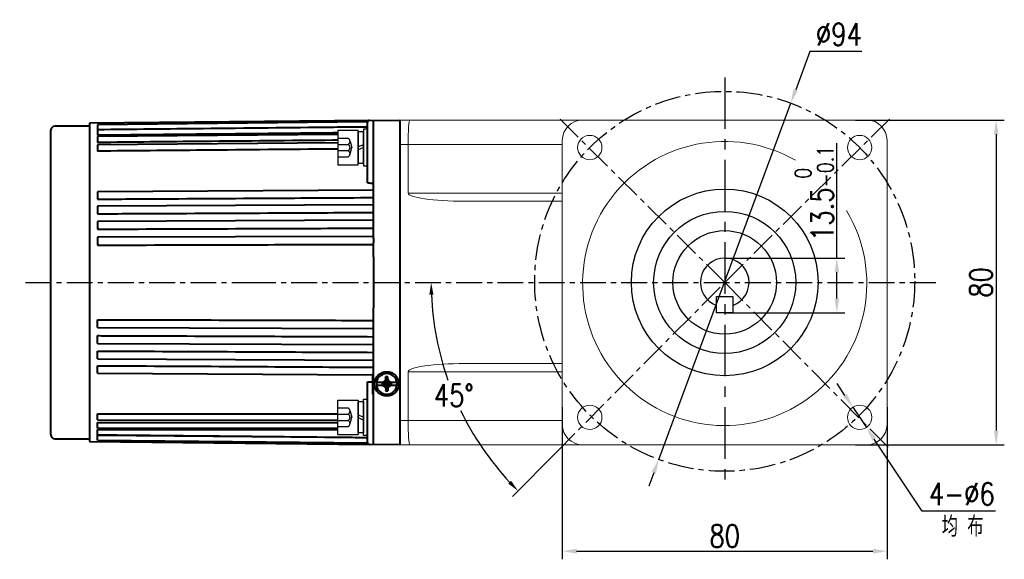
# Model space of a CAD drawing. Header units: inches. Extents: x -753 to 5070, y -3075 to 1581.
# Tile 50 of 178: x 988 to 1230, y 876 to 1008. Entities that reach past the tile are written whole.
import ezdxf

# ---------------------------------------------------------------- set-up
doc = ezdxf.new("R2010")
doc.units = ezdxf.units.IN
doc.header["$LTSCALE"] = 10
doc.header["$MEASUREMENT"] = 0
doc.linetypes.add('CENTER', pattern=[10.16, 6.35, -1.27, 1.27, -1.27])
doc.linetypes.add('HIDDEN', pattern=[1.905, 1.27, -0.635])
for name, color, linetype in [('1轮廓实线层', 7, 'Continuous'), ('3中心线层', 1, 'CENTER'), ('4虚线层', 6, 'HIDDEN'), ('6文字层', 3, 'Continuous'), ('7标注层', 4, 'Continuous')]:
    doc.layers.add(name, color=color, linetype=linetype)
doc.layers.add('图层2', color=4, linetype='Continuous', lineweight=40)
doc.styles.add('PC_TEXTSTYLE', font='isocp.shx', dxfattribs={"width": 0.8, "bigfont": 'HZFS.SHX'})
doc.styles.add('TH_GBDIM', font='romans.shx', dxfattribs={"width": 0.8, "bigfont": 'gbcbig.shx'})
doc.dimstyles.new('TH_GBDIM', dxfattribs={"dimtxt": 3.5, "dimasz": 2.5, "dimexe": 2, "dimexo": 0, "dimgap": 1, "dimtad": 1, "dimdec": 4, "dimdsep": 46, "dimtxsty": 'TH_GBDIM', "dimcen": 0.09, "dimclrd": 4, "dimclre": 4, "dimclrt": 3, "dimadec": 0, "dimazin": 0, "dimtfac": 1, "dimtdec": 4, "dimtmove": 0, "dimatfit": 3, "dimfxl": 1, "dimtzin": 0, "dimarcsym": 0})
doc.dimstyles.new('角度标注', dxfattribs={"dimtxt": 3.5, "dimasz": 3, "dimexe": 2, "dimexo": 0, "dimgap": 1, "dimtad": 1, "dimtih": 1, "dimtoh": 1, "dimdsep": 46, "dimtxsty": 'PC_TEXTSTYLE', "dimsah": 1, "dimcen": 0.09, "dimclrd": 4, "dimclrt": 3, "dimadec": 0, "dimazin": 0, "dimtfac": 0.7, "dimtmove": 0, "dimatfit": 0, "dimfxl": 1, "dimtzin": 0, "dimarcsym": 0})

# ---------------------------------------------------------------- blocks, each defined once
blk = doc.blocks.new('*D133')
at = {"layer": '7标注层', "color": 4, "lineweight": -2, "transparency": 16777216}
for p, q in [((1193.48, 983.73), (1230.16, 983.73)), ((1228.16, 980.23), (1228.16, 907.23)), ((1193.48, 903.73), (1230.16, 903.73))]:
    blk.add_line(p, q, dxfattribs=at)
at = {"layer": '7标注层', "color": 4, "transparency": 16777216}
for points in [[(1227.58, 980.23), (1228.75, 980.23), (1228.16, 983.73)], [(1227.58, 907.23), (1228.75, 907.23), (1228.16, 903.73)]]:
    blk.add_solid(points, dxfattribs=at)
at = {"layer": 'Defpoints', "color": 0, "transparency": 16777216}
for p in [(1193.48, 983.73), (1193.48, 903.73), (1228.16, 903.73)]:
    blk.add_point(p, dxfattribs=at)
at = {"layer": '7标注层', "color": 3, "transparency": 16777216, "insert": (1224.41, 943.73), "char_height": 5.5, "attachment_point": 5, "rotation": 90, "style": 'TH_GBDIM'}
blk.add_mtext('{80}{}{}', dxfattribs=at)
blk = doc.blocks.new('*D134')
at = {"layer": '7标注层', "color": 4, "lineweight": -2, "transparency": 16777216}
for p, q in [((1121.28, 913.01), (1121.28, 875.51)), ((1201.28, 913.01), (1201.28, 875.51)), ((1124.78, 877.51), (1197.78, 877.51))]:
    blk.add_line(p, q, dxfattribs=at)
at = {"layer": '7标注层', "color": 4, "transparency": 16777216}
for points in [[(1124.78, 878.09), (1124.78, 876.92), (1121.28, 877.51)], [(1197.78, 878.09), (1197.78, 876.92), (1201.28, 877.51)]]:
    blk.add_solid(points, dxfattribs=at)
at = {"layer": 'Defpoints', "color": 0, "transparency": 16777216}
for p in [(1121.28, 913.01), (1201.28, 913.01), (1201.28, 877.51)]:
    blk.add_point(p, dxfattribs=at)
at = {"layer": '7标注层', "color": 3, "transparency": 16777216, "insert": (1161.28, 881.26), "char_height": 5.5, "attachment_point": 5, "style": 'TH_GBDIM'}
blk.add_mtext('{80}{}{}', dxfattribs=at)
blk = doc.blocks.new('*D135')
at = {"layer": '7标注层', "color": 4, "lineweight": -2, "transparency": 16777216}
for p, q in [((1190.91, 915.9), (1188.97, 918.82)), ((1192.85, 912.99), (1196.18, 908)), ((1209.92, 887.37), (1198.12, 905.08)), ((1227.97, 887.37), (1209.92, 887.37))]:
    blk.add_line(p, q, dxfattribs=at)
at = {"layer": '7标注层', "color": 4, "transparency": 16777216}
for points in [[(1191.4, 916.23), (1190.43, 915.58), (1192.85, 912.99)], [(1198.61, 905.41), (1197.64, 904.76), (1196.18, 908)]]:
    blk.add_solid(points, dxfattribs=at)
at = {"layer": 'Defpoints', "color": 0, "transparency": 16777216}
for p in [(1192.85, 912.99), (1196.18, 908)]:
    blk.add_point(p, dxfattribs=at)
at = {"layer": '7标注层', "color": 3, "transparency": 16777216, "insert": (1219.7, 891.62), "char_height": 5.5, "attachment_point": 5, "style": 'TH_GBDIM'}
blk.add_mtext('{4-∅6}', dxfattribs=at)
blk = doc.blocks.new('*D141')
at = {"layer": '7标注层', "color": 0, "lineweight": -2, "transparency": 16777216}
blk.add_line((1119.92, 901.99), (1108.97, 890.94), dxfattribs=at)
at = {"layer": '7标注层', "color": 4, "lineweight": -2, "transparency": 16777216}
for start, end in [(182.3771, 199.444), (205.8871, 222.8784)]:
    blk.add_arc((1161.28, 943.73), 72.31, start, end, dxfattribs=at)
at = {"layer": '7标注层', "color": 4, "transparency": 16777216}
for points in [[(1088.53, 940.72), (1089.53, 940.74), (1088.97, 943.73)], [(1108.65, 894.87), (1107.93, 894.17), (1110.38, 892.37)]]:
    blk.add_solid(points, dxfattribs=at)
at = {"layer": 'Defpoints', "color": 0, "transparency": 16777216}
for p in [(987.61, 943.73), (1161.28, 943.73), (1214.04, 943.73), (1091.46, 924.91), (1119.92, 901.99)]:
    blk.add_point(p, dxfattribs=at)
at = {"layer": '7标注层', "color": 3, "transparency": 16777216, "insert": (1094.54, 915.9), "char_height": 5.5, "attachment_point": 5, "style": 'TH_GBDIM'}
blk.add_mtext('45°', dxfattribs=at)
blk = doc.blocks.new('GB93_5_0.65_R')
at = {"layer": '1轮廓实线层'}
for p, q in [((3.85, 1.3), (-3.85, 1.3)), ((-3.85, 1.3), (-3.85, 0)), ((-3.85, 0), (3.85, 0)), ((0, 0), (-0.56, 1.3)), ((0.7, 0), (0.14, 1.3)), ((3.85, 0), (3.85, 1.3))]:
    blk.add_line(p, q, dxfattribs=at)
blk = doc.blocks.new('*D224')
at = {"layer": '7标注层', "color": 4, "lineweight": -2, "transparency": 16777216}
for p, q in [((1182.26, 1000.6), (1178.77, 991.17)), ((1195.08, 1000.6), (1182.26, 1000.6)), ((1145.02, 900.11), (1177.55, 987.89)), ((1143.8, 896.82), (1142.58, 893.54))]:
    blk.add_line(p, q, dxfattribs=at)
at = {"layer": '7标注层', "color": 4, "transparency": 16777216}
for points in [[(1178.22, 991.37), (1179.31, 990.97), (1177.55, 987.89)], [(1143.25, 897.03), (1144.35, 896.62), (1145.02, 900.11)]]:
    blk.add_solid(points, dxfattribs=at)
at = {"layer": 'Defpoints', "color": 0, "transparency": 16777216}
for p in [(1177.55, 987.89), (1145.02, 900.11)]:
    blk.add_point(p, dxfattribs=at)
at = {"layer": '7标注层', "color": 3, "transparency": 16777216, "insert": (1189.42, 1004.85), "char_height": 5.5, "attachment_point": 5, "style": 'TH_GBDIM'}
blk.add_mtext('∅94', dxfattribs=at)
blk = doc.blocks.new('*D472')
at = {"layer": '7标注层', "color": 4, "lineweight": -2, "transparency": 16777216}
for p, q in [((1188.91, 949.73), (1188.91, 978.06)), ((1161.28, 949.73), (1190.91, 949.73)), ((1188.91, 939.73), (1188.91, 946.23)), ((1161.28, 936.23), (1190.91, 936.23))]:
    blk.add_line(p, q, dxfattribs=at)
at = {"layer": '7标注层', "color": 4, "transparency": 16777216}
for points in [[(1188.33, 946.23), (1189.49, 946.23), (1188.91, 949.73)], [(1188.33, 939.73), (1189.49, 939.73), (1188.91, 936.23)]]:
    blk.add_solid(points, dxfattribs=at)
at = {"layer": 'Defpoints', "color": 0, "transparency": 16777216}
for p in [(1161.28, 949.73), (1188.91, 949.73), (1161.28, 936.23)]:
    blk.add_point(p, dxfattribs=at)
at = {"layer": '7标注层', "color": 3, "transparency": 16777216, "insert": (1183.33, 965.65), "char_height": 5.5, "attachment_point": 5, "rotation": 90, "style": 'TH_GBDIM'}
blk.add_mtext('13.5{\\H0.7143x;\\S 0^ -0.1;}', dxfattribs=at)

msp = doc.modelspace()

# ---------------------------------------------------------------- linework, layer by layer
at = {"layer": '1轮廓实线层', "color": 7, "linetype": 'Continuous', "lineweight": 15}
for p, q in [((1081.283, 983.726), (1083.715, 983.726)), ((1083.715, 983.726), (1126.283, 983.726)), ((1196.283, 983.726), (1126.283, 983.726)), ((1083.283, 977.726), (1081.283, 977.726)), ((1121.283, 977.726), (1083.283, 977.726)), ((1083.283, 965.726), (1083.283, 977.726)), ((1121.283, 978.726), (1121.283, 908.726)), ((1201.283, 908.726), (1201.283, 978.726)), ((1083.283, 965.726), (1121.283, 965.726)), ((1121.283, 963.726), (1097.245, 963.726)), ((1083.283, 921.726), (1083.283, 909.726)), ((1121.283, 921.726), (1083.283, 921.726)), ((1097.245, 923.726), (1121.283, 923.726)), ((1081.283, 909.726), (1083.283, 909.726)), ((1083.283, 909.726), (1121.283, 909.726)), ((1083.715, 903.726), (1081.283, 903.726)), ((1126.283, 903.726), (1083.715, 903.726)), ((1126.283, 903.726), (1196.283, 903.726))]:
    msp.add_line(p, q, dxfattribs=at)
at = {"layer": '1轮廓实线层'}
for p, q in [((1065.983, 981.206), (1070.983, 981.206)), ((1065.983, 981.206), (1065.983, 972.706)), ((1070.983, 972.706), (1070.983, 981.206)), ((1073.283, 981.456), (1072.283, 981.456)), ((1072.283, 981.456), (1072.283, 979.606)), ((1072.283, 979.606), (1072.283, 974.306)), ((1073.283, 974.306), (1073.283, 979.606)), ((1065.983, 972.706), (1070.983, 972.706)), ((1072.283, 974.306), (1072.283, 972.456)), ((1073.283, 972.456), (1073.283, 974.306)), ((1072.283, 972.456), (1073.283, 972.456)), ((1159.283, 936.226), (1159.283, 940.226)), ((1159.283, 940.226), (1161.283, 940.226)), ((1161.283, 940.226), (1163.283, 940.226)), ((1163.283, 940.226), (1163.283, 936.226)), ((1163.283, 936.226), (1159.283, 936.226)), ((1065.983, 906.246), (1065.983, 914.746)), ((1065.983, 914.746), (1070.983, 914.746)), ((1070.983, 914.746), (1070.983, 906.246)), ((1072.283, 913.146), (1072.283, 914.996)), ((1072.283, 914.996), (1073.283, 914.996)), ((1073.283, 914.996), (1073.283, 913.146)), ((1072.283, 907.846), (1072.283, 913.146)), ((1073.283, 913.146), (1073.283, 907.846)), ((1072.283, 905.996), (1072.283, 907.846)), ((1065.983, 906.246), (1070.983, 906.246)), ((1073.283, 905.996), (1072.283, 905.996))]:
    msp.add_line(p, q, dxfattribs=at)
at = {"layer": '1轮廓实线层', "color": 7, "linetype": 'Continuous', "lineweight": 15}
for centre in [(1128.049, 976.96), (1194.517, 976.96), (1128.049, 910.492), (1194.517, 910.492)]:
    msp.add_circle(centre, 3, dxfattribs=at)
at = {"layer": '1轮廓实线层'}
for radius in [23, 17.5, 12.75]:
    msp.add_circle((1161.283, 943.726), radius, dxfattribs=at)
at = {"layer": '1轮廓实线层', "color": 7, "linetype": 'Continuous', "lineweight": 15}
for centre, radius, start, end in [((1126.283, 978.726), 5, 90, 180), ((1196.283, 978.726), 5, 0, 90), ((1161.283, 943.455), 35, 60.17862, 30.86285), ((1126.283, 908.726), 5, 180, 270), ((1196.283, 908.726), 5, 270, 0)]:
    msp.add_arc(centre, radius, start, end, dxfattribs=at)
at = {"layer": '1轮廓实线层'}
msp.add_arc((1161.283, 943.726), 6, 289.47122, 250.52878, dxfattribs=at)
at = {"layer": '1轮廓实线层', "color": 7, "linetype": 'Continuous', "lineweight": 15}
for centre, major_axis, ratio, start_param, end_param in [((1083.715, 977.726), (0, -6), 0.0719933, 3.1415927, 4.712389), ((1097.245, 965.726), (-13.962, 0), 0.1432442, 0, 1.5707963), ((1097.245, 921.726), (13.962, 0), 0.1432442, 1.5707963, 3.1415927), ((1083.715, 909.726), (0, -6), 0.0719933, 4.712389, 6.2831853)]:
    msp.add_ellipse(centre, major_axis=major_axis, ratio=ratio, start_param=start_param, end_param=end_param, dxfattribs=at)
at = {"layer": '3中心线层', "ltscale": 0.2}
msp.add_line((1161.283, 994.249), (1161.283, 894.404), dxfattribs=at)
at = {"layer": '3中心线层', "ltscale": 0.1}
for p, q in [((1161.283, 943.726), (1120.095, 984.586)), ((1161.283, 943.726), (1202.598, 984.673)), ((989.041, 943.726), (1044.362, 943.726)), ((1044.362, 943.726), (1214.037, 943.726)), ((1119.921, 901.993), (1161.283, 943.726)), ((1161.283, 943.726), (1202.367, 902.285))]:
    msp.add_line(p, q, dxfattribs=at)
msp.add_circle((1161.283, 943.998), 46.809, dxfattribs=at)
at = {"layer": '4虚线层'}
for p, q in [((1065.983, 979.246), (1068.483, 979.246)), ((1065.983, 977.72), (1068.483, 977.72)), ((1068.983, 978.483), (1069.433, 976.956)), ((1065.983, 976.193), (1068.483, 976.193)), ((1068.983, 975.43), (1069.433, 976.956)), ((1065.983, 974.666), (1068.483, 974.666)), ((1065.983, 912.786), (1068.483, 912.786)), ((1068.983, 912.023), (1069.433, 910.496)), ((1065.983, 911.26), (1068.483, 911.26)), ((1065.983, 909.733), (1068.483, 909.733)), ((1068.983, 908.97), (1069.433, 910.496)), ((1065.983, 908.206), (1068.483, 908.206))]:
    msp.add_line(p, q, dxfattribs=at)
for centre in [(1068.15, 978.483), (1068.15, 976.956), (1068.15, 975.43), (1068.15, 912.023), (1068.15, 910.496), (1068.15, 908.97)]:
    msp.add_arc(centre, 0.833, 293.54865, 66.45135, dxfattribs=at)
at = {"layer": '图层2', "color": 0}
for p, q in [((1073.754, 983.648), (1004.783, 982.926)), ((1004.783, 982.926), (1004.783, 904.526)), ((1073.295, 983.263), (1006.783, 982.591)), ((1006.783, 982.591), (1006.783, 981.34)), ((1073.283, 968.228), (1073.283, 983.149)), ((1073.283, 977.649), (1073.283, 983.149)), ((1073.778, 983.648), (1081.283, 983.726)), ((1074.783, 954.519), (1074.783, 983.659)), ((1081.283, 983.726), (1081.283, 903.726)), ((995.283, 906.226), (995.283, 981.226)), ((1004.783, 982.226), (996.283, 982.226)), ((1073.283, 981.972), (1006.783, 981.323)), ((1006.783, 981.323), (1006.783, 979.972)), ((1065.983, 980.205), (1006.783, 979.654)), ((1006.783, 979.654), (1006.783, 978.207)), ((1065.983, 978.122), (1006.783, 977.602)), ((1006.783, 977.602), (1006.783, 976.065)), ((1074.783, 966.464), (1006.783, 966.076)), ((1006.783, 966.076), (1006.783, 964.242)), ((1074.783, 962.846), (1006.783, 962.523)), ((1006.783, 962.523), (1006.783, 960.636)), ((1074.783, 959.029), (1006.783, 958.774)), ((1006.783, 958.774), (1006.783, 956.844)), ((1074.783, 955.056), (1006.783, 954.872)), ((1006.783, 954.872), (1006.783, 952.908)), ((1074.783, 954.519), (1074.783, 953.593)), ((1074.783, 949.99), (1074.783, 953.593)), ((1074.783, 949.99), (1074.783, 937.462)), ((1074.783, 933.859), (1074.783, 937.462)), ((1006.783, 932.581), (1006.783, 934.544)), ((1074.783, 933.138), (1074.783, 933.859)), ((1006.783, 932.581), (1074.783, 932.397)), ((1074.783, 932.846), (1074.783, 933.138)), ((1074.803, 903.794), (1074.783, 932.846)), ((1006.783, 928.678), (1006.783, 930.609)), ((1006.783, 928.678), (1074.786, 928.424)), ((1006.783, 924.93), (1006.783, 926.817)), ((1006.783, 924.93), (1074.789, 924.607)), ((1006.783, 921.377), (1006.783, 923.211)), ((1006.783, 921.377), (1074.483, 920.991)), ((1074.483, 921.226), (1074.483, 916.226)), ((1074.783, 921.226), (1074.483, 921.226)), ((1077.974, 919.322), (1078.026, 920.471)), ((1073.283, 904.304), (1073.283, 919.224)), ((1076.936, 919.045), (1075.503, 919.045)), ((1075.503, 918.408), (1076.957, 918.408)), ((1076.886, 918.937), (1076.886, 918.746)), ((1077.651, 918.828), (1076.886, 918.937)), ((1077.651, 918.765), (1076.886, 918.746)), ((1077.651, 918.765), (1077.651, 918.828)), ((1077.969, 919.211), (1078.033, 919.211)), ((1078.097, 918.446), (1078.033, 918.446)), ((1078.092, 918.32), (1078.04, 917.001)), ((1078.416, 918.892), (1078.416, 918.828)), ((1078.561, 918.876), (1079.181, 918.809)), ((1079.112, 918.408), (1080.563, 918.408)), ((1080.563, 919.045), (1079.126, 919.045)), ((1079.181, 918.618), (1079.181, 918.809)), ((1074.483, 916.226), (1074.783, 916.226)), ((1006.783, 909.851), (1006.783, 911.388)), ((1006.783, 911.388), (1065.983, 911.388)), ((1006.783, 909.851), (1065.983, 909.809)), ((1073.283, 904.304), (1073.283, 909.804)), ((1006.783, 907.799), (1006.783, 909.246)), ((1006.783, 909.246), (1065.983, 909.246)), ((1006.783, 907.799), (1065.983, 907.799)), ((1006.783, 906.13), (1006.783, 907.481)), ((1006.783, 907.481), (1065.983, 907.481)), ((996.283, 905.226), (1004.783, 905.226)), ((1006.783, 906.13), (1073.283, 905.481)), ((1006.783, 904.862), (1006.783, 906.113)), ((1006.783, 904.862), (1073.296, 904.19)), ((1004.783, 904.526), (1073.755, 903.805)), ((1070.483, 904.219), (1073.295, 904.19)), ((1070.483, 903.839), (1073.754, 903.805)), ((1081.283, 903.726), (1073.778, 903.804))]:
    msp.add_line(p, q, dxfattribs=at)
msp.add_circle((1078.033, 918.726), 3, dxfattribs=at)
for centre, radius, start, end in [((1073.783, 983.149), 0.5, 90.595, 180), ((996.283, 981.226), 1, 90, 180), ((1078.033, 918.726), 2.55, 7.18076, 172.81924), ((1078.033, 918.726), 2.55, 172.81924, 187.18076), ((1078.033, 918.726), 2.55, 187.18076, 352.81924), ((1078.033, 918.726), 2.55, 352.81924, 7.18076), ((996.283, 906.226), 1, 180, 270), ((1073.783, 904.304), 0.5, 180, 269.405)]:
    msp.add_arc(centre, radius, start, end, dxfattribs=at)
for centre, major_axis, ratio, start_param, end_param in [((1078.033, 916.754), (6.292, 0), 0.5908254, 1.5262082, 1.571988), ((1078.033, 920.924), (-6.112, 0), 0.6418076, 1.5247519, 1.5719952)]:
    msp.add_ellipse(centre, major_axis=major_axis, ratio=ratio, start_param=start_param, end_param=end_param, dxfattribs=at)
for points, knots in [([(1073.283, 982.012), (1073.116, 982.01), (1072.95, 982.008), (1070.117, 981.98), (1067.451, 981.953), (1054.12, 981.818), (1043.455, 981.71), (1024.121, 981.515), (1015.452, 981.427), (1006.783, 981.34)], [0, 0, 0, 0, 0.0075101, 0.0075101, 0.1277916, 0.1277916, 0.6089175, 0.6089175, 1, 1, 1, 1]), ([(1065.983, 980.55), (1065.584, 980.546), (1065.184, 980.542), (1054.12, 980.434), (1043.455, 980.33), (1024.121, 980.141), (1015.452, 980.057), (1006.783, 979.972)], [0.05636881, 0.05636881, 0.05636881, 0.05636881, 0.07547032, 0.07547032, 0.58545756, 0.58545756, 1, 1, 1, 1]), ([(1065.983, 978.759), (1065.584, 978.755), (1065.184, 978.752), (1054.12, 978.648), (1043.455, 978.549), (1024.121, 978.369), (1015.452, 978.288), (1006.783, 978.207)], [0.04917068, 0.04917068, 0.04917068, 0.04917068, 0.0684179, 0.0684179, 0.58229538, 0.58229538, 1, 1, 1, 1]), ([(1065.983, 976.584), (1065.584, 976.58), (1065.184, 976.577), (1054.12, 976.48), (1043.455, 976.386), (1024.121, 976.217), (1015.452, 976.141), (1006.783, 976.065)], [0.05240485, 0.05240485, 0.05240485, 0.05240485, 0.0715866, 0.0715866, 0.58371617, 0.58371617, 1, 1, 1, 1]), ([(1006.783, 964.242), (1007.45, 964.246), (1008.116, 964.25), (1011.449, 964.269), (1014.115, 964.284), (1027.446, 964.36), (1038.111, 964.421), (1057.445, 964.531), (1066.114, 964.58), (1074.783, 964.63)], [0, 0, 0, 0, 0.0294069, 0.0294069, 0.1470347, 0.1470347, 0.6175457, 0.6175457, 1, 1, 1, 1]), ([(1006.783, 960.636), (1007.45, 960.639), (1008.116, 960.642), (1011.449, 960.658), (1014.115, 960.67), (1027.446, 960.734), (1038.111, 960.784), (1057.445, 960.876), (1066.114, 960.917), (1074.783, 960.959)], [0, 0, 0, 0, 0.0294069, 0.0294069, 0.1470347, 0.1470347, 0.6175457, 0.6175457, 1, 1, 1, 1]), ([(1006.783, 956.844), (1007.45, 956.846), (1008.116, 956.849), (1011.449, 956.861), (1014.115, 956.871), (1027.446, 956.921), (1038.111, 956.961), (1057.445, 957.034), (1066.114, 957.066), (1074.783, 957.099)], [0, 0, 0, 0, 0.0294069, 0.0294069, 0.1470347, 0.1470347, 0.6175457, 0.6175457, 1, 1, 1, 1]), ([(1006.783, 952.908), (1007.45, 952.91), (1008.116, 952.912), (1011.449, 952.921), (1014.115, 952.928), (1027.446, 952.964), (1038.111, 952.993), (1057.445, 953.046), (1066.114, 953.069), (1074.783, 953.092)], [0, 0, 0, 0, 0.0294069, 0.0294069, 0.1470347, 0.1470347, 0.6175457, 0.6175457, 1, 1, 1, 1]), ([(1006.783, 934.544), (1007.45, 934.543), (1008.116, 934.541), (1011.449, 934.532), (1014.115, 934.525), (1027.446, 934.489), (1038.111, 934.46), (1053.278, 934.419), (1057.781, 934.406), (1062.283, 934.394), (1062.283, 934.394), (1062.283, 934.394), (1062.283, 934.394), (1066.45, 934.383), (1070.616, 934.372), (1074.783, 934.36)], [0, 0, 0, 0, 0.0360301, 0.0360301, 0.1801506, 0.1801506, 0.7566326, 0.7566326, 1, 1, 1, 1.0000014, 1.0000014, 1.0000014, 1.2252252, 1.2252252, 1.2252252, 1.2252252]), ([(1006.783, 930.609), (1007.45, 930.607), (1008.116, 930.604), (1011.449, 930.592), (1014.115, 930.582), (1027.446, 930.532), (1038.111, 930.492), (1053.278, 930.435), (1057.781, 930.418), (1062.283, 930.401), (1062.283, 930.401), (1062.283, 930.401), (1062.283, 930.401), (1066.45, 930.385), (1070.618, 930.37), (1074.785, 930.354)], [0, 0, 0, 0, 0.0360301, 0.0360301, 0.1801506, 0.1801506, 0.7566326, 0.7566326, 1, 1, 1, 1.0000019, 1.0000019, 1.0000019, 1.2252569, 1.2252569, 1.2252569, 1.2252569]), ([(1006.783, 926.817), (1007.45, 926.814), (1008.116, 926.811), (1011.449, 926.795), (1014.115, 926.782), (1027.446, 926.719), (1038.111, 926.668), (1053.278, 926.596), (1057.781, 926.575), (1062.283, 926.554), (1062.283, 926.554), (1062.283, 926.554), (1062.283, 926.554), (1066.451, 926.534), (1070.619, 926.514), (1074.788, 926.494)], [0, 0, 0, 0, 0.0360301, 0.0360301, 0.1801506, 0.1801506, 0.7566326, 0.7566326, 1, 1, 1, 1.0000024, 1.0000024, 1.0000024, 1.2253058, 1.2253058, 1.2253058, 1.2253058]), ([(1006.783, 923.211), (1007.45, 923.207), (1008.116, 923.203), (1011.449, 923.184), (1014.115, 923.169), (1027.446, 923.093), (1038.111, 923.032), (1053.278, 922.946), (1057.781, 922.92), (1062.283, 922.895), (1062.283, 922.895), (1062.283, 922.895), (1062.283, 922.895), (1066.452, 922.871), (1070.621, 922.847), (1074.79, 922.823)], [0, 0, 0, 0, 0.0360301, 0.0360301, 0.1801506, 0.1801506, 0.7566326, 0.7566326, 1, 1, 1, 1.0000029, 1.0000029, 1.0000029, 1.2253524, 1.2253524, 1.2253524, 1.2253524]), ([(1077.786, 919.94), (1077.727, 919.837), (1077.668, 919.734), (1077.553, 919.526), (1077.496, 919.422), (1077.44, 919.317)], [0, 0, 0, 0, 0.5, 0.5, 1, 1, 1, 1]), ([(1078.62, 919.322), (1078.564, 919.428), (1078.507, 919.534), (1078.393, 919.745), (1078.335, 919.85), (1078.277, 919.954)], [0, 0, 0, 0, 0.5, 0.5, 1, 1, 1, 1]), ([(1079.126, 919.045), (1079.043, 919.092), (1078.959, 919.139), (1078.79, 919.231), (1078.706, 919.277), (1078.62, 919.322)], [0, 0, 0, 0, 0.5, 0.5, 1, 1, 1, 1]), ([(1077.464, 919.045), (1077.416, 919.045), (1077.37, 919.045), (1077.28, 919.045), (1077.236, 919.045), (1077.105, 919.045), (1077.02, 919.045), (1076.936, 919.045)], [0, 0, 0, 0, 0.25, 0.25, 0.5, 0.5, 1, 1, 1, 1]), ([(1076.957, 918.408), (1077.072, 918.408), (1077.185, 918.408), (1077.351, 918.408), (1077.405, 918.408), (1077.512, 918.408), (1077.565, 918.408), (1077.616, 918.408)], [0, 0, 0, 0, 0.5, 0.5, 0.75, 0.75, 1, 1, 1, 1]), ([(1076.957, 918.408), (1077.038, 918.361), (1077.118, 918.315), (1077.281, 918.225), (1077.363, 918.18), (1077.445, 918.136)], [0, 0, 0, 0, 0.5, 0.5, 1, 1, 1, 1]), ([(1077.445, 918.136), (1077.501, 918.031), (1077.558, 917.926), (1077.673, 917.717), (1077.731, 917.613), (1077.789, 917.51)], [0, 0, 0, 0, 0.5, 0.5, 1, 1, 1, 1]), ([(1078.28, 917.524), (1078.34, 917.625), (1078.398, 917.727), (1078.514, 917.933), (1078.57, 918.037), (1078.626, 918.142)], [0, 0, 0, 0, 0.5, 0.5, 1, 1, 1, 1]), ([(1078.485, 918.408), (1078.541, 918.408), (1078.595, 918.408), (1078.702, 918.408), (1078.755, 918.408), (1078.911, 918.408), (1079.012, 918.408), (1079.112, 918.408)], [0, 0, 0, 0, 0.25, 0.25, 0.5, 0.5, 1, 1, 1, 1]), ([(1079.126, 919.045), (1079.038, 919.045), (1078.951, 919.045), (1078.777, 919.045), (1078.692, 919.045), (1078.607, 919.045)], [0, 0, 0, 0, 0.5, 0.5, 1, 1, 1, 1]), ([(1073.283, 905.441), (1071.283, 905.461), (1069.283, 905.482), (1067.283, 905.502), (1067.283, 905.502), (1067.283, 905.502), (1067.283, 905.502), (1066.45, 905.51), (1065.617, 905.519), (1054.12, 905.635), (1043.455, 905.743), (1024.121, 905.938), (1015.452, 906.025), (1006.783, 906.113)], [-0.099177, -0.099177, -0.099177, -0.099177, -0.0000061, -0.0000061, -0.0000061, 0, 0, 0, 0.0412922, 0.0412922, 0.5701327, 0.5701327, 1, 1, 1, 1])]:
    msp.add_open_spline(points, degree=3, knots=knots, dxfattribs=at)
for points, degree in [([(1073.283, 968.228), (1073.783, 968.221), (1074.283, 968.213), (1074.783, 968.205)], 3), ([(1077.44, 919.317), (1077.271, 919.227), (1077.103, 919.137), (1076.936, 919.045)], 3), ([(1077.778, 918.879), (1077.44, 919.317)], 1), ([(1078.026, 920.471), (1077.932, 920.467), (1077.839, 920.461), (1077.746, 920.454)], 3), ([(1077.746, 920.454), (1077.757, 920.284), (1077.771, 920.113), (1077.786, 919.94)], 3), ([(1077.982, 919.083), (1077.746, 920.454)], 1), ([(1077.913, 918.949), (1077.786, 919.94)], 1), ([(1077.978, 919.127), (1077.974, 919.322)], 1), ([(1078.033, 919.211), (1078.313, 920.467)], 1), ([(1078.084, 919.083), (1078.62, 919.322)], 1), ([(1078.097, 919.211), (1078.277, 919.954)], 1), ([(1078.277, 919.954), (1078.291, 920.126), (1078.303, 920.298), (1078.313, 920.467)], 3), ([(1073.283, 919.224), (1073.683, 919.231), (1074.083, 919.237), (1074.483, 919.243)], 3), ([(1077.204, 918.937), (1076.886, 918.937)], 1), ([(1076.886, 918.746), (1076.949, 918.593)], 1), ([(1077.778, 918.777), (1076.949, 918.593)], 1), ([(1076.949, 918.593), (1077.335, 918.59)], 1), ([(1077.464, 919.045), (1077.204, 918.937)], 1), ([(1077.651, 918.892), (1077.204, 918.937)], 1), ([(1077.913, 918.708), (1077.335, 918.59)], 1), ([(1077.335, 918.59), (1077.616, 918.408)], 1), ([(1077.982, 918.573), (1077.445, 918.136)], 1), ([(1077.695, 918.769), (1077.538, 918.762)], 1), ([(1077.778, 918.879), (1077.651, 918.892)], 1), ([(1077.651, 918.892), (1077.651, 918.828)], 1), ([(1077.651, 918.765), (1077.778, 918.777)], 1), ([(1078.033, 918.446), (1077.752, 917.006)], 1), ([(1077.789, 917.51), (1077.775, 917.341), (1077.762, 917.172), (1077.752, 917.006)], 3), ([(1077.913, 918.949), (1077.778, 918.879)], 1), ([(1077.778, 918.777), (1077.913, 918.708)], 1), ([(1077.969, 918.446), (1077.789, 917.51)], 1), ([(1077.982, 919.083), (1077.913, 918.949)], 1), ([(1077.913, 918.708), (1077.982, 918.573)], 1), ([(1077.982, 918.573), (1077.969, 918.446)], 1), ([(1077.969, 918.446), (1078.033, 918.446)], 1), ([(1078.097, 919.211), (1078.033, 919.211)], 1), ([(1078.04, 917.001), (1078.134, 917.006), (1078.227, 917.011), (1078.321, 917.018)], 3), ([(1078.084, 919.083), (1078.097, 919.211)], 1), ([(1078.153, 918.949), (1078.084, 919.083)], 1), ([(1078.084, 918.573), (1078.153, 918.708)], 1), ([(1078.084, 918.573), (1078.321, 917.018)], 1), ([(1078.088, 918.538), (1078.092, 918.32)], 1), ([(1078.153, 918.949), (1078.731, 918.965)], 1), ([(1078.288, 918.879), (1078.153, 918.949)], 1), ([(1078.153, 918.708), (1078.288, 918.777)], 1), ([(1078.153, 918.708), (1078.28, 917.524)], 1), ([(1078.321, 917.018), (1078.31, 917.185), (1078.296, 917.354), (1078.28, 917.524)], 3), ([(1078.288, 918.879), (1079.117, 918.962)], 1), ([(1078.288, 918.777), (1078.462, 918.451)], 1), ([(1078.288, 918.777), (1078.416, 918.765)], 1), ([(1078.392, 918.89), (1078.561, 918.876)], 1), ([(1078.416, 918.828), (1079.181, 918.618)], 1), ([(1078.416, 918.765), (1078.416, 918.828)], 1), ([(1078.416, 918.765), (1078.862, 918.618)], 1), ([(1078.434, 918.408), (1078.462, 918.451)], 1), ([(1078.434, 918.408), (1078.451, 918.408), (1078.468, 918.408), (1078.485, 918.408)], 3), ([(1078.462, 918.451), (1078.862, 918.618)], 1), ([(1078.485, 918.408), (1078.626, 918.142)], 1), ([(1078.731, 918.965), (1078.607, 919.045)], 1), ([(1078.626, 918.142), (1078.79, 918.228), (1078.952, 918.317), (1079.112, 918.408)], 3), ([(1079.117, 918.962), (1078.731, 918.965)], 1), ([(1078.862, 918.618), (1079.181, 918.618)], 1), ([(1079.181, 918.809), (1079.117, 918.962)], 1)]:
    msp.add_open_spline(points, degree=degree, dxfattribs=at)

# ---------------------------------------------------------------- block references
at = {"layer": '1轮廓实线层', "rotation": 89.99999999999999}
msp.add_blockref('GB93_5_0.65_R', (1072.283, 976.956), dxfattribs=at)
at = {"layer": '1轮廓实线层', "xscale": -1, "rotation": 90.00000000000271}
msp.add_blockref('GB93_5_0.65_R', (1072.283, 910.496), dxfattribs=at)

# ---------------------------------------------------------------- texts
at = {"layer": '6文字层', "insert": (1214.751, 886.097), "char_height": 5, "width": 38.96783, "attachment_point": 1, "style": 'PC_TEXTSTYLE'}
msp.add_mtext('{\\C3;均 布}', dxfattribs=at)

# ---------------------------------------------------------------- dimensions: what is measured, and where the dimension line sits
at = {"layer": '7标注层'}
dim = msp.add_diameter_dim_2p(p1=(1145.015, 900.107), p2=(1177.551, 987.888), dimstyle='TH_GBDIM', override={"dimtxt": 5.5, "dimasz": 3.5, "dimgap": 1.5, "dimtoh": 1, "dimdec": 0}, dxfattribs=at)
dim.commit()
dim.dimension.update_dxf_attribs({"geometry": '*D224', "text_midpoint": (1189.418, 1000.596), "dimtype": 163})
for base, p1, p2, text, override, picture, middle in [((1228.163, 903.726), (1193.477, 983.726), (1193.477, 903.726), '{<>}{}{}', {"dimtxt": 5.5, "dimasz": 3.5, "dimdec": 1, "dimadec": 1}, '*D133', (1224.413, 943.726)), ((1188.911, 949.726), (1161.283, 936.226), (1161.283, 949.726), '<>{\\H0.7143x;\\S 0^ -0.1;}', {"dimtxt": 5.5, "dimasz": 3.5, "dimgap": 1, "dimtad": 1, "dimjust": 0, "dimdec": 1, "dimlfac": 1, "dimse1": 0, "dimse2": 0, "dimsd1": 0, "dimsd2": 0, "dimadec": 1}, '*D472', (1183.328, 965.646))]:
    dim = msp.add_linear_dim(base=base, p1=p1, p2=p2, angle=90, text=text, dimstyle='TH_GBDIM', override=override, dxfattribs=at)
    dim.commit()
    dim.dimension.update_dxf_attribs({"geometry": picture, "text_midpoint": middle})
dim = msp.add_angular_dim_2l(base=(1091.461, 924.906), line1=((1119.921, 901.993), (1161.283, 943.726)), line2=((987.607, 943.726), (1214.037, 943.726)), text='45°', dimstyle='角度标注', override={"dimtxt": 5.5, "dimtxsty": 'TH_GBDIM', "dimadec": 2}, dxfattribs=at)
dim.commit()
dim.dimension.update_dxf_attribs({"geometry": '*D141', "text_midpoint": (1094.535, 915.904)})
dim = msp.add_diameter_dim_2p(p1=(1192.854, 912.989), p2=(1196.18, 907.996), text='{4-<>}', dimstyle='TH_GBDIM', override={"dimtxt": 5.5, "dimasz": 3.5, "dimgap": 1.5, "dimtoh": 1, "dimdec": 0}, dxfattribs=at)
dim.commit()
dim.dimension.update_dxf_attribs({"geometry": '*D135', "text_midpoint": (1219.698, 887.365), "dimtype": 163})
dim = msp.add_linear_dim(base=(1201.283, 877.506), p1=(1121.283, 913.015), p2=(1201.283, 913.015), text='{<>}{}{}', dimstyle='TH_GBDIM', override={"dimtxt": 5.5, "dimasz": 3.5, "dimdec": 1, "dimadec": 1}, dxfattribs=at)
dim.commit()
dim.dimension.update_dxf_attribs({"geometry": '*D134', "text_midpoint": (1161.283, 881.256)})

doc.saveas('drawing.dxf')
